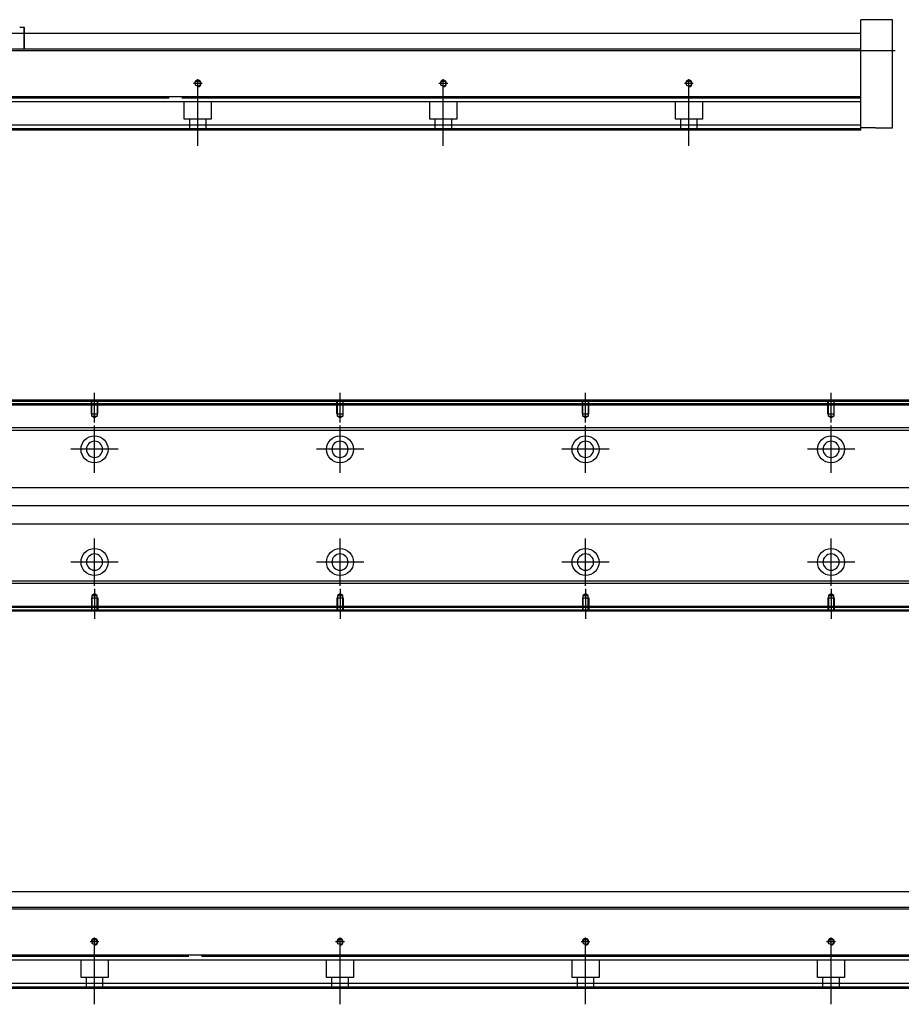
# Model space of a CAD drawing. Header units: millimetres. Extents: x -1108 to 3135, y -1596 to 860.
# Tile 9 of 16: x -680 to -321, y -957 to -556. Entities that reach past the tile are written whole.
import ezdxf
from ezdxf.lldxf.tags import DXFTag

# ---------------------------------------------------------------- set-up
doc = ezdxf.new("R2010")
doc.units = ezdxf.units.MM
doc.layers.get('0').update_dxf_attribs({"linetype": 'CONTINUOUS'})
tags = doc.linetypes.add('DASHED', pattern=[25.72, 12.86, -12.86]).pattern_tags.tags
tags[6:7] = [DXFTag(74, 4), DXFTag(75, 0), DXFTag(340, '0'), DXFTag(46, 0.0), DXFTag(50, 0.0), DXFTag(44, 0.0), DXFTag(45, 0.0)]
tags[4:5] = [DXFTag(74, 4), DXFTag(75, 0), DXFTag(340, '0'), DXFTag(46, 0.0), DXFTag(50, 0.0), DXFTag(44, 0.0), DXFTag(45, 0.0)]

msp = doc.modelspace()

# ---------------------------------------------------------------- linework, layer by layer
at = {"linetype": 'Continuous'}
for p, q in [((-324.61, -556.39), (-337.61, -556.39)), ((-337.61, -567.39), (-337.61, -556.39)), ((-324.61, -600.39), (-324.61, -556.39)), ((-678.36, -559.64), (-680.16, -559.64)), ((-678.36, -568.39), (-678.36, -559.64)), ((-678.26, -559.64), (-678.36, -559.64)), ((-678.26, -568.39), (-678.26, -559.64)), ((-728.36, -561.89), (-612.87, -561.89)), ((-612.87, -561.89), (-337.61, -561.89)), ((-614.44, -568.39), (-877.61, -568.39)), ((-337.61, -568.39), (-614.44, -568.39)), ((-337.61, -568.39), (-337.61, -567.39)), ((-337.61, -587.84), (-337.61, -568.39)), ((-619.12, -587.84), (-877.61, -587.84)), ((-337.61, -587.84), (-619.12, -587.84)), ((-337.61, -588.34), (-337.61, -587.84)), ((-337.61, -599.39), (-337.61, -588.34)), ((-621.91, -599.39), (-877.61, -599.39)), ((-622.39, -601.39), (-877.61, -601.39)), ((-337.61, -601.39), (-622.39, -601.39)), ((-337.61, -599.39), (-621.91, -599.39)), ((-337.61, -601.39), (-337.61, -599.39)), ((-331.61, -600.39), (-337.61, -600.39)), ((-331.61, -600.39), (-324.61, -600.39)), ((-598.81, -711.87), (-869.68, -711.87)), ((-599.05, -712.87), (-869.68, -712.87)), ((-229.68, -712.87), (-599.05, -712.87)), ((-229.68, -711.87), (-598.81, -711.87)), ((-601.41, -722.69), (-720.33, -722.69)), ((-601.65, -723.69), (-720.33, -723.69)), ((-229.68, -723.69), (-601.65, -723.69)), ((-229.68, -722.69), (-601.41, -722.69)), ((-722.23, -746.87), (-607.24, -746.87)), ((-607.24, -746.87), (-229.68, -746.87)), ((-610.85, -761.87), (-722.23, -761.87)), ((-229.68, -761.87), (-610.85, -761.87)), ((-616.44, -785.05), (-720.33, -785.05)), ((-229.68, -785.05), (-616.44, -785.05)), ((-616.68, -786.05), (-720.33, -786.05)), ((-229.68, -786.05), (-616.68, -786.05)), ((-619.05, -795.87), (-869.68, -795.87)), ((-619.29, -796.87), (-869.68, -796.87)), ((-229.68, -796.87), (-619.29, -796.87)), ((-229.68, -795.87), (-619.05, -795.87)), ((-720.43, -911.52), (-604.94, -911.52)), ((-604.94, -911.52), (-229.68, -911.52)), ((-606.51, -918.02), (-869.68, -918.02)), ((-229.68, -918.02), (-606.51, -918.02)), ((-611.2, -937.47), (-869.68, -937.47)), ((-229.68, -937.47), (-611.2, -937.47)), ((-613.98, -949.02), (-869.68, -949.02)), ((-229.68, -949.02), (-613.98, -949.02)), ((-614.46, -951.02), (-869.68, -951.02)), ((-229.68, -951.02), (-614.46, -951.02))]:
    msp.add_line(p, q, dxfattribs=at)
for p, q in [((-965.61, -568.89), (-323.61, -568.89)), ((-215.69, -754.42), (-957.68, -754.37)), ((-957.68, -918.52), (-215.68, -918.52))]:
    msp.add_line(p, q)
at = {"ltscale": 0.2}
for p, q in [((-607.61, -584.19), (-607.61, -580.59)), ((-507.61, -584.19), (-507.61, -580.59)), ((-407.61, -584.19), (-407.61, -580.59)), ((-605.81, -582.39), (-609.41, -582.39)), ((-607.61, -607.81), (-607.61, -582.06)), ((-505.81, -582.39), (-509.41, -582.39)), ((-507.61, -607.81), (-507.61, -582.06)), ((-405.81, -582.39), (-409.41, -582.39)), ((-407.61, -607.81), (-407.61, -582.06)), ((-649.68, -720.52), (-649.68, -708.37)), ((-549.68, -720.52), (-549.68, -708.37)), ((-449.68, -720.52), (-449.68, -708.37)), ((-349.68, -720.52), (-349.68, -708.37)), ((-649.68, -741.02), (-649.68, -721.72)), ((-549.68, -741.02), (-549.68, -721.72)), ((-449.68, -741.02), (-449.68, -721.72)), ((-349.68, -741.02), (-349.68, -721.72)), ((-640.03, -731.37), (-659.33, -731.37)), ((-540.03, -731.37), (-559.33, -731.37)), ((-440.03, -731.37), (-459.33, -731.37)), ((-340.03, -731.37), (-359.33, -731.37)), ((-649.68, -786.97), (-649.68, -767.67)), ((-549.68, -786.97), (-549.68, -767.67)), ((-449.68, -786.97), (-449.68, -767.67)), ((-349.68, -786.97), (-349.68, -767.67)), ((-640.03, -777.32), (-659.33, -777.32)), ((-540.03, -777.32), (-559.33, -777.32)), ((-440.03, -777.32), (-459.33, -777.32)), ((-340.03, -777.32), (-359.33, -777.32)), ((-649.68, -788.23), (-649.68, -800.37)), ((-549.68, -788.23), (-549.68, -800.37)), ((-449.68, -788.23), (-449.68, -800.37)), ((-349.68, -788.23), (-349.68, -800.37)), ((-649.68, -933.82), (-649.68, -930.22)), ((-549.68, -933.82), (-549.68, -930.22)), ((-449.68, -933.82), (-449.68, -930.22)), ((-349.68, -933.82), (-349.68, -930.22)), ((-647.88, -932.02), (-651.48, -932.02)), ((-649.68, -957.44), (-649.68, -931.69)), ((-547.88, -932.02), (-551.48, -932.02)), ((-549.68, -957.44), (-549.68, -931.69)), ((-447.88, -932.02), (-451.48, -932.02)), ((-449.68, -957.44), (-449.68, -931.69)), ((-347.88, -932.02), (-351.48, -932.02)), ((-349.68, -957.44), (-349.68, -931.69))]:
    msp.add_line(p, q, dxfattribs=at)
at = {"linetype": 'DASHED'}
for p, q in [((-634.86, -588.16), (-621.61, -588.39)), ((-619.62, -589.89), (-877.61, -589.89)), ((-337.61, -589.89), (-619.62, -589.89)), ((-613.11, -596.89), (-613.11, -589.89)), ((-602.11, -589.89), (-602.11, -596.89)), ((-513.11, -596.89), (-513.11, -589.89)), ((-502.11, -589.89), (-502.11, -596.89)), ((-413.11, -596.89), (-413.11, -589.89)), ((-402.11, -589.89), (-402.11, -596.89)), ((-602.11, -596.89), (-613.11, -596.89)), ((-610.91, -601.39), (-610.91, -596.89)), ((-604.31, -596.89), (-604.31, -601.39)), ((-502.11, -596.89), (-513.11, -596.89)), ((-510.91, -601.39), (-510.91, -596.89)), ((-504.31, -596.89), (-504.31, -601.39)), ((-402.11, -596.89), (-413.11, -596.89)), ((-410.91, -601.39), (-410.91, -596.89)), ((-404.31, -596.89), (-404.31, -601.39)), ((-622.27, -600.89), (-877.61, -600.89)), ((-337.61, -600.89), (-622.27, -600.89)), ((-229.68, -713.37), (-869.68, -713.37)), ((-618.92, -795.37), (-869.68, -795.37)), ((-229.68, -795.37), (-618.92, -795.37)), ((-626.93, -937.79), (-613.68, -938.02)), ((-611.69, -939.52), (-869.68, -939.52)), ((-655.18, -946.52), (-655.18, -939.52)), ((-644.18, -939.52), (-644.18, -946.52)), ((-229.68, -939.52), (-611.69, -939.52)), ((-555.18, -946.52), (-555.18, -939.52)), ((-544.18, -939.52), (-544.18, -946.52)), ((-455.18, -946.52), (-455.18, -939.52)), ((-444.18, -939.52), (-444.18, -946.52)), ((-355.18, -946.52), (-355.18, -939.52)), ((-344.18, -939.52), (-344.18, -946.52)), ((-644.18, -946.52), (-655.18, -946.52)), ((-652.98, -951.02), (-652.98, -946.52)), ((-646.38, -946.52), (-646.38, -951.02)), ((-544.18, -946.52), (-555.18, -946.52)), ((-552.98, -951.02), (-552.98, -946.52)), ((-546.38, -946.52), (-546.38, -951.02)), ((-444.18, -946.52), (-455.18, -946.52)), ((-452.98, -951.02), (-452.98, -946.52)), ((-446.38, -946.52), (-446.38, -951.02)), ((-344.18, -946.52), (-355.18, -946.52)), ((-352.98, -951.02), (-352.98, -946.52)), ((-346.38, -946.52), (-346.38, -951.02)), ((-614.34, -950.52), (-869.68, -950.52)), ((-229.68, -950.52), (-614.34, -950.52))]:
    msp.add_line(p, q, dxfattribs=at)
at = {"linetype": 'DASHED', "ltscale": 0.1}
for p, q in [((-650.98, -716.87), (-650.98, -711.87)), ((-650.76, -717.87), (-650.76, -711.87)), ((-648.61, -711.87), (-648.61, -717.87)), ((-648.38, -716.87), (-648.38, -711.87)), ((-550.98, -716.87), (-550.98, -711.87)), ((-550.76, -717.87), (-550.76, -711.87)), ((-548.61, -711.87), (-548.61, -717.87)), ((-548.38, -716.87), (-548.38, -711.87)), ((-450.98, -716.87), (-450.98, -711.87)), ((-450.76, -717.87), (-450.76, -711.87)), ((-448.61, -711.87), (-448.61, -717.87)), ((-448.38, -716.87), (-448.38, -711.87)), ((-350.98, -716.87), (-350.98, -711.87)), ((-350.76, -717.87), (-350.76, -711.87)), ((-348.61, -711.87), (-348.61, -717.87)), ((-348.38, -716.87), (-348.38, -711.87)), ((-650.98, -716.87), (-648.38, -716.87)), ((-550.98, -716.87), (-548.38, -716.87)), ((-450.98, -716.87), (-448.38, -716.87)), ((-350.98, -716.87), (-348.38, -716.87)), ((-649.68, -718.52), (-650.76, -717.87)), ((-650.76, -717.87), (-648.61, -717.87)), ((-648.61, -717.87), (-649.68, -718.52)), ((-549.68, -718.52), (-550.76, -717.87)), ((-550.76, -717.87), (-548.61, -717.87)), ((-548.61, -717.87), (-549.68, -718.52)), ((-449.68, -718.52), (-450.76, -717.87)), ((-450.76, -717.87), (-448.61, -717.87)), ((-448.61, -717.87), (-449.68, -718.52)), ((-349.68, -718.52), (-350.76, -717.87)), ((-350.76, -717.87), (-348.61, -717.87)), ((-348.61, -717.87), (-349.68, -718.52)), ((-650.98, -791.87), (-648.38, -791.87)), ((-650.98, -791.87), (-650.98, -796.87)), ((-649.68, -790.23), (-650.76, -790.88)), ((-650.76, -790.88), (-650.76, -796.87)), ((-650.76, -790.88), (-648.61, -790.88)), ((-648.61, -790.88), (-649.68, -790.23)), ((-648.61, -796.87), (-648.61, -790.88)), ((-648.38, -791.87), (-648.38, -796.87)), ((-550.98, -791.87), (-548.38, -791.87)), ((-550.98, -791.87), (-550.98, -796.87)), ((-549.68, -790.23), (-550.76, -790.88)), ((-550.76, -790.88), (-550.76, -796.87)), ((-550.76, -790.88), (-548.61, -790.88)), ((-548.61, -790.88), (-549.68, -790.23)), ((-548.61, -796.87), (-548.61, -790.88)), ((-548.38, -791.87), (-548.38, -796.87)), ((-450.98, -791.87), (-448.38, -791.87)), ((-450.98, -791.87), (-450.98, -796.87)), ((-449.68, -790.23), (-450.76, -790.88)), ((-450.76, -790.88), (-450.76, -796.87)), ((-450.76, -790.88), (-448.61, -790.88)), ((-448.61, -790.88), (-449.68, -790.23)), ((-448.61, -796.87), (-448.61, -790.88)), ((-448.38, -791.87), (-448.38, -796.87)), ((-350.98, -791.87), (-348.38, -791.87)), ((-350.98, -791.87), (-350.98, -796.87)), ((-349.68, -790.23), (-350.76, -790.88)), ((-350.76, -790.88), (-350.76, -796.87)), ((-350.76, -790.88), (-348.61, -790.88)), ((-348.61, -790.88), (-349.68, -790.23)), ((-348.61, -796.87), (-348.61, -790.88)), ((-348.38, -791.87), (-348.38, -796.87))]:
    msp.add_line(p, q, dxfattribs=at)
at = {"linetype": 'Continuous'}
for centre, radius in [((-607.61, -582.39), 1.07), ((-507.61, -582.39), 1.07), ((-407.61, -582.39), 1.07), ((-649.68, -731.37), 5.5), ((-549.68, -731.37), 5.5), ((-449.68, -731.37), 5.5), ((-349.68, -731.37), 5.5), ((-649.68, -777.32), 5.5), ((-549.68, -777.32), 5.5), ((-449.68, -777.32), 5.5), ((-349.68, -777.32), 5.5), ((-649.68, -932.02), 1.07), ((-549.68, -932.02), 1.07), ((-449.68, -932.02), 1.07), ((-349.68, -932.02), 1.07)]:
    msp.add_circle(centre, radius, dxfattribs=at)
at = {"linetype": 'Continuous', "extrusion": (0, 0, -1)}
for centre in [(649.68, -731.37), (549.68, -731.37), (449.68, -731.37), (349.68, -731.37)]:
    msp.add_circle(centre, 3.3, dxfattribs=at)
at = {"linetype": 'Continuous', "extrusion": (-6.12303e-17, 0, -1)}
for centre in [(649.68, -777.32), (549.68, -777.32), (449.68, -777.32), (349.68, -777.32)]:
    msp.add_circle(centre, 3.3, dxfattribs=at)
for centre in [(-607.61, -582.39), (-507.61, -582.39), (-407.61, -582.39), (-649.68, -932.02), (-549.68, -932.02), (-449.68, -932.02), (-349.68, -932.02)]:
    msp.add_arc(centre, 1.3, 270, 180)
at = {"linetype": 'Continuous'}
for points in [[(-619.24, -588.34), (-877.61, -588.34)], [(-337.61, -588.34), (-614.1, -588.34)], [(-598.69, -711.37), (-869.68, -711.37)], [(-229.68, -711.37), (-598.69, -711.37)], [(-619.41, -797.37), (-869.68, -797.37)], [(-229.68, -797.37), (-619.41, -797.37)], [(-611.32, -937.97), (-869.68, -937.97)], [(-229.68, -937.97), (-606.17, -937.97)]]:
    msp.add_open_spline(points, degree=1, dxfattribs=at)

doc.saveas('drawing.dxf')
